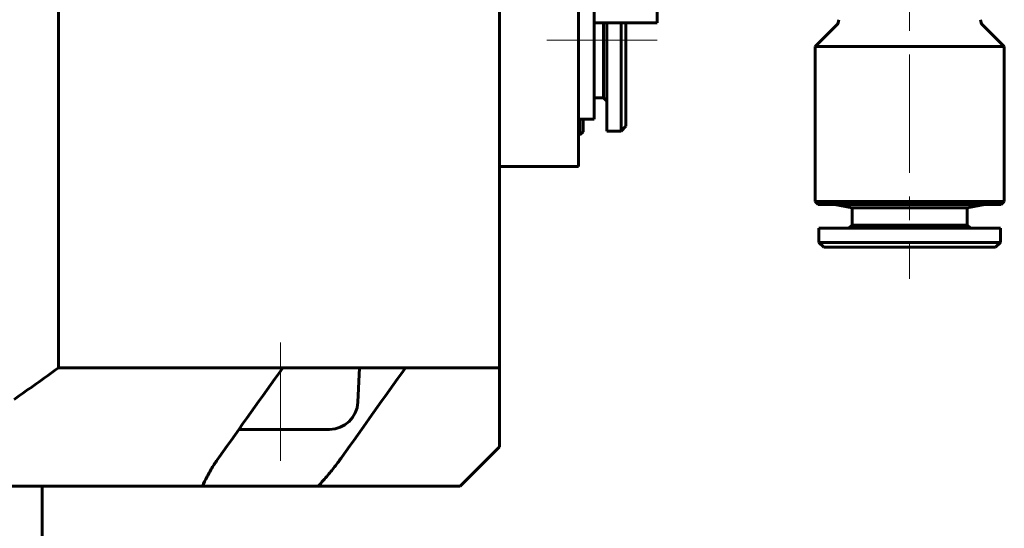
# Model space of a CAD drawing. Header units: millimetres. Extents: x -66 to 68, y -133 to 133.
# Tile 3 of 13: x -3 to 59, y -38 to -6. Entities that reach past the tile are written whole.
import ezdxf

# ---------------------------------------------------------------- set-up
doc = ezdxf.new("R2010")
doc.units = ezdxf.units.MM
doc.linetypes.add('K5LT_AXLED', pattern=[12, 7.5, -1.5, 1.5, -1.5])
doc.linetypes.add('K5LT_BASIC', pattern=[0])
doc.layers.add('Системный слой (1)', color=7, linetype='Continuous', true_color=0x6c6c6c)

# ---------------------------------------------------------------- blocks, each defined once
blk = doc.blocks.new('U11')
at = {"layer": 'Системный слой (1)', "color": 143, "linetype": 'K5LT_BASIC', "lineweight": 60, "true_color": 0x33acca}
for p, q in [((10.476, -32.15), (13.113, -32.15)), ((13.113, -32.15), (16.219, -32.15))]:
    blk.add_line(p, q, dxfattribs=at)
blk = doc.blocks.new('U95')
at = {"layer": 'Системный слой (1)', "color": 143, "linetype": 'K5LT_BASIC', "lineweight": 60, "true_color": 0x33acca}
for p, q in [((47.2, -17.907), (48.899, -17.907)), ((48.899, -17.907), (58.8, -17.907))]:
    blk.add_line(p, q, dxfattribs=at)
blk = doc.blocks.new('U96')
at = {"layer": 'Системный слой (1)', "color": 143, "linetype": 'K5LT_BASIC', "lineweight": 60, "true_color": 0x33acca}
for p, q in [((47, -17.707), (48.757, -17.707)), ((57.243, -17.707), (59, -17.707))]:
    blk.add_line(p, q, dxfattribs=at)
blk = doc.blocks.new('U98')
at = {"layer": 'Системный слой (1)', "color": 143, "linetype": 'K5LT_BASIC', "lineweight": 60, "true_color": 0x33acca}
for p, q in [((53, -7.907), (47, -7.907)), ((59, -7.907), (57.243, -7.907))]:
    blk.add_line(p, q, dxfattribs=at)

msp = doc.modelspace()

# ---------------------------------------------------------------- linework, layer by layer
at = {"layer": 'Системный слой (1)', "color": 143, "linetype": 'K5LT_BASIC', "lineweight": 60, "true_color": 0x33acca}
for p, q in [((32, 25.75), (32, -7.5)), ((37, -2.152), (37, -6.407)), ((-0.968, -28.25), (-0.968, -2.75)), ((27, -28.25), (27, -2.75)), ((33, -2.5), (33, -12.5)), ((33, -6.407), (37, -6.407)), ((33.6, -7.723), (33.6, -6.407)), ((33.8, -13.25), (33.8, -6.407)), ((34.7, -13.25), (34.7, -6.407)), ((35, -12.95), (35, -6.407)), ((48.354, -6.554), (47, -7.907)), ((57.646, -6.554), (59, -7.907)), ((32, -7.5), (32, -15.5)), ((33.6, -11.15), (33.6, -7.723)), ((47, -17.707), (47, -7.907)), ((57.243, -7.907), (53, -7.907)), ((59, -17.707), (59, -7.907)), ((33.6, -11.15), (33, -11.15)), ((33.6, -11.15), (33.8, -11.35)), ((32, -12.5), (33, -12.5)), ((32.1, -13.5), (32.1, -12.5)), ((32.3, -13.3), (32.3, -12.5)), ((35, -12.95), (34.7, -13.25)), ((32.1, -13.5), (32, -13.5)), ((32.3, -13.3), (32.1, -13.5)), ((34.7, -13.25), (33.8, -13.25)), ((27, -15.5), (32, -15.5)), ((47.2, -17.907), (47, -17.707)), ((49.35, -18.106), (48.225, -17.907)), ((48.757, -17.707), (57.243, -17.707)), ((56.65, -18.106), (57.775, -17.907)), ((58.8, -17.907), (59, -17.707)), ((49.35, -19.207), (49.35, -18.106)), ((49.35, -18.106), (56.65, -18.106)), ((56.65, -19.207), (56.65, -18.106)), ((49.35, -19.207), (49.15, -19.407)), ((49.35, -19.207), (50.419, -19.207)), ((50.419, -19.207), (56.65, -19.207)), ((56.65, -19.207), (56.85, -19.407)), ((47.25, -19.407), (58.75, -19.407)), ((47.25, -20.307), (47.25, -19.407)), ((58.75, -20.307), (58.75, -19.407)), ((47.25, -20.307), (58.75, -20.307)), ((47.55, -20.607), (47.25, -20.307)), ((58.45, -20.607), (58.75, -20.307)), ((47.55, -20.607), (58.45, -20.607)), ((-0.968, -28.25), (13.252, -28.25)), ((13.252, -28.25), (21.03, -28.25)), ((18.018, -30.429), (18.113, -28.25)), ((21.03, -28.25), (27, -28.25)), ((27, -33.25), (27, -28.25)), ((27, -33.25), (24.5, -35.75)), ((-44.157, -35.75), (8.157, -35.75)), ((-2, -47.25), (-2, -35.75)), ((8.157, -35.75), (15.497, -35.75)), ((15.497, -35.75), (24.5, -35.75))]:
    msp.add_line(p, q, dxfattribs=at)
at = {"layer": 'Системный слой (1)', "color": 30, "linetype": 'K5LT_AXLED', "lineweight": 18, "true_color": 0xff8000}
for p, q in [((53, 3.593), (53, -22.607)), ((37, -7.5), (30, -7.5)), ((13.113, -34.15), (13.113, -26.25))]:
    msp.add_line(p, q, dxfattribs=at)
at = {"layer": 'Системный слой (1)', "color": 143, "linetype": 'K5LT_BASIC', "lineweight": 60, "true_color": 0x33acca}
for centre, radius, start, end in [((48, -6.2), 0.5, 315, 0), ((58, -6.2), 0.5, 180, 225), ((16.219, -30.35), 1.8, 270, 357.5)]:
    msp.add_arc(centre, radius, start, end, dxfattribs=at)
for points in [[(-3.78, -30.25), (-2.835, -29.596), (-1.898, -28.929), (-0.968, -28.25)], [(9.224, -33.908), (10.567, -32.023), (11.91, -30.137), (13.252, -28.25)], [(17.002, -33.908), (18.345, -32.023), (19.688, -30.137), (21.03, -28.25)]]:
    msp.add_open_spline(points, degree=3, dxfattribs=at)
for points, knots in [([(8.157, -35.75), (8.246, -35.548), (8.446, -35.141), (8.803, -34.524), (9.077, -34.113), (9.224, -33.908)], [0, 0, 0, 0, 1.990703, 3.990612, 6, 6, 6, 6]), ([(17.002, -33.908), (16.871, -34.092), (16.59, -34.468), (16.095, -35.083), (15.717, -35.512), (15.497, -35.75)], [0, 0, 0, 0, 1.791908, 3.669743, 6, 6, 6, 6])]:
    msp.add_open_spline(points, degree=3, knots=knots, dxfattribs=at)

# ---------------------------------------------------------------- block references
at = {"layer": 'Системный слой (1)'}
for name in ['U98', 'U96', 'U95', 'U11']:
    msp.add_blockref(name, (0, 0), dxfattribs=at)

doc.saveas('drawing.dxf')
